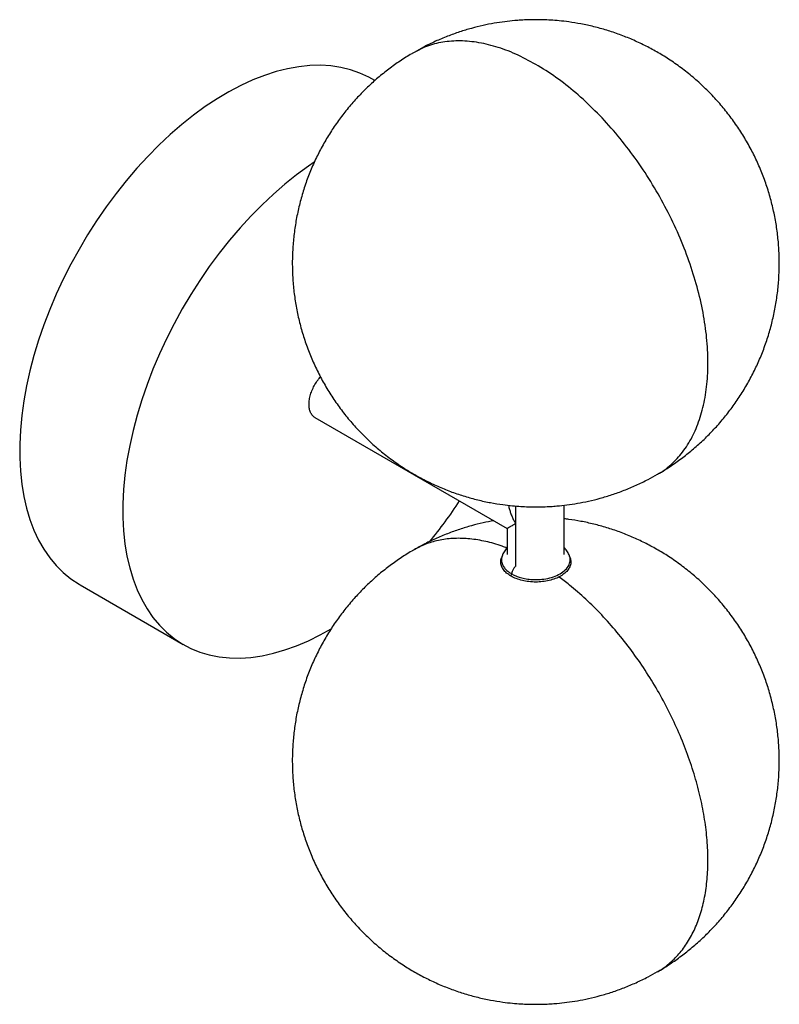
# Paper-space layout '_Isométrica' of a CAD drawing. Header units: inches. Extents: x -4.17 to 1.97, y -1.97 to 5.99.
import ezdxf

# ---------------------------------------------------------------- set-up
doc = ezdxf.new("R2010")
doc.units = ezdxf.units.IN
doc.header["$MEASUREMENT"] = 0

psp = doc.layouts.new('_Isométrica')

# ---------------------------------------------------------------- linework, layer by layer
at = {"color": 7, "linetype": 'Continuous', "lineweight": 25}
for p, q in [((-1.3013, 5.4957), (-1.3248, 5.5093)), ((-1.7855, 2.774), (-0.2303, 1.8762)), ((-0.1629, 2.0581), (-0.1629, 1.5733)), ((0.2303, 1.6673), (0.2303, 2.065)), ((-0.2303, 1.8762), (-0.2303, 1.6673)), ((-0.2726, 1.655), (-0.278, 1.6389)), ((0.278, 1.6389), (0.2726, 1.655)), ((-0.2003, 1.4917), (-0.1965, 1.5106)), ((-3.6846, 1.4215), (-2.8502, 0.9398))]:
    psp.add_line(p, q, dxfattribs=at)
at = {"color": 7, "linetype": 'Continuous', "lineweight": 25, "flags": 128}
for points in [[(-1.3248, 5.5093), (-1.3505, 5.5235), (-1.4219, 5.5567), (-1.4968, 5.5831), (-1.5751, 5.6024), (-1.6565, 5.6146), (-1.7407, 5.6196), (-1.8274, 5.6176), (-1.9164, 5.6083), (-2.0074, 5.592), (-2.1, 5.5685), (-2.1939, 5.5381), (-2.2889, 5.5008), (-2.3846, 5.4568), (-2.4807, 5.4061), (-2.5768, 5.349), (-2.6728, 5.2856), (-2.7681, 5.2162), (-2.8626, 5.1409), (-2.956, 5.0601), (-3.0478, 4.974), (-3.1378, 4.8829), (-3.2257, 4.7871), (-3.3112, 4.6869), (-3.394, 4.5826), (-3.4739, 4.4746), (-3.5505, 4.3633), (-3.6237, 4.249), (-3.6932, 4.1321), (-3.7587, 4.0129), (-3.8201, 3.892), (-3.877, 3.7696), (-3.9295, 3.6462), (-3.9772, 3.5222), (-4.0199, 3.3981), (-4.0577, 3.2741), (-4.0903, 3.1508), (-4.1177, 3.0285), (-4.1396, 2.9077), (-4.1562, 2.7888), (-4.1673, 2.672), (-4.1728, 2.558), (-4.1728, 2.4469), (-4.1673, 2.3392), (-4.1562, 2.2353), (-4.1396, 2.1354), (-4.1177, 2.04), (-4.0903, 1.9493), (-4.0577, 1.8636), (-4.0199, 1.7833), (-3.9772, 1.7085), (-3.9295, 1.6396), (-3.877, 1.5767), (-3.8201, 1.5201), (-3.7587, 1.47), (-3.6932, 1.4265), (-3.6846, 1.4215)], [(-1.7918, 4.8355), (-1.8384, 4.8039), (-1.9338, 4.7345), (-2.0283, 4.6593), (-2.1216, 4.5785), (-2.2134, 4.4924), (-2.3034, 4.4012), (-2.3913, 4.3054), (-2.4768, 4.2052), (-2.5596, 4.1009), (-2.6395, 3.993), (-2.7162, 3.8816), (-2.7893, 3.7673), (-2.8588, 3.6504), (-2.9243, 3.5312), (-2.9857, 3.4103), (-3.0427, 3.2879), (-3.0951, 3.1645), (-3.1428, 3.0406), (-3.1856, 2.9164), (-3.2233, 2.7924), (-3.2559, 2.6691), (-3.2833, 2.5469), (-3.3053, 2.426), (-3.3218, 2.3071), (-3.3329, 2.1904), (-3.3384, 2.0763), (-3.3384, 1.9652), (-3.3329, 1.8575), (-3.3218, 1.7536), (-3.3053, 1.6537), (-3.2833, 1.5583), (-3.2559, 1.4676), (-3.2233, 1.3819), (-3.1856, 1.3016), (-3.1428, 1.2268), (-3.0951, 1.1579), (-3.0427, 1.095), (-2.9857, 1.0385), (-2.9243, 0.9883), (-2.8588, 0.9448), (-2.7893, 0.9081), (-2.7162, 0.8783), (-2.6395, 0.8555), (-2.5596, 0.8397), (-2.4768, 0.8311), (-2.3913, 0.8296), (-2.3034, 0.8353), (-2.2134, 0.8481), (-2.1216, 0.868), (-2.0283, 0.8949), (-1.9338, 0.9288), (-1.8384, 0.9694), (-1.7425, 1.0168), (-1.6548, 1.0657)]]:
    psp.add_lwpolyline(points, dxfattribs=at)
at = {"color": 7, "linetype": 'Continuous', "lineweight": 25}
psp.add_arc((-3.9028, 4.2605), 3.934, 320.68391, 326.66878, dxfattribs=at)
for points, knots in [([(0, 5.9881), (-0.0404, 5.9875), (-0.0971, 5.9865), (-0.1809, 5.9801), (-0.2527, 5.9724), (-0.3382, 5.9595), (-0.428, 5.9418), (-0.5216, 5.9186), (-0.6174, 5.8897), (-0.7146, 5.8549), (-0.8119, 5.8138), (-0.9023, 5.7705), (-0.9587, 5.7384), (-0.9839, 5.724)], [0, 0, 0, 0, 0.11748, 0.165215, 0.244653, 0.327572, 0.416966, 0.510782, 0.608172, 0.708437, 0.811047, 0.915586, 1, 1, 1, 1]), ([(0.9839, 2.3152), (0.9905, 2.3188), (1.0293, 2.3402), (1.0979, 2.3848), (1.1891, 2.4494), (1.277, 2.5202), (1.3614, 2.5962), (1.4416, 2.6776), (1.5174, 2.7639), (1.5883, 2.8548), (1.6539, 2.9501), (1.7141, 3.0493), (1.7684, 3.1522), (1.8166, 3.2583), (1.8585, 3.3674), (1.894, 3.4789), (1.9228, 3.5925), (1.9448, 3.7078), (1.96, 3.8243), (1.9681, 3.9417), (1.9693, 4.0595), (1.9634, 4.1773), (1.9504, 4.2947), (1.9304, 4.4112), (1.9034, 4.5265), (1.8694, 4.6401), (1.8286, 4.7517), (1.7811, 4.8607), (1.727, 4.9669), (1.6663, 5.0699), (1.5994, 5.1693), (1.5263, 5.2647), (1.4472, 5.3558), (1.3623, 5.4423), (1.2717, 5.5239), (1.1755, 5.6002), (1.0776, 5.6684), (0.9791, 5.7286), (0.8812, 5.781), (0.7807, 5.8278), (0.6782, 5.8687), (0.5742, 5.9036), (0.4699, 5.9322), (0.3675, 5.9544), (0.2739, 5.9697), (0.1921, 5.9791), (0.1031, 5.9864), (0.0402, 5.9874), (0, 5.9881)], [0, 0, 0, 0, 0.004339, 0.025828, 0.047536, 0.069426, 0.091469, 0.113639, 0.135915, 0.158282, 0.180726, 0.203235, 0.225801, 0.248416, 0.271074, 0.293771, 0.316503, 0.339267, 0.362061, 0.384883, 0.407733, 0.430611, 0.453516, 0.476449, 0.499413, 0.52241, 0.545442, 0.568514, 0.591632, 0.614802, 0.638033, 0.661338, 0.684732, 0.708233, 0.731869, 0.755674, 0.779698, 0.801279, 0.822831, 0.844336, 0.865767, 0.887071, 0.908142, 0.928726, 0.948034, 0.963353, 0.97661, 1, 1, 1, 1]), ([(0, 5.627), (-0.0543, 5.6562), (-0.1629, 5.7146), (-0.3235, 5.7732), (-0.4797, 5.8094), (-0.6294, 5.8209), (-0.7701, 5.807), (-0.8894, 5.7751), (-0.9554, 5.7376), (-0.9828, 5.722)], [0, 0, 0, 0, 0.148989, 0.297978, 0.446967, 0.595955, 0.744944, 0.893933, 1, 1, 1, 1]), ([(-0.9839, 5.724), (-0.9905, 5.7204), (-1.0293, 5.699), (-1.0979, 5.6544), (-1.1891, 5.5898), (-1.277, 5.5191), (-1.3614, 5.443), (-1.4416, 5.3617), (-1.5174, 5.2754), (-1.5883, 5.1845), (-1.6539, 5.0892), (-1.7141, 4.9899), (-1.7684, 4.8871), (-1.8166, 4.7809), (-1.8585, 4.6719), (-1.894, 4.5604), (-1.9228, 4.4468), (-1.9448, 4.3315), (-1.96, 4.2149), (-1.9681, 4.0976), (-1.9693, 3.9797), (-1.9634, 3.8619), (-1.9504, 3.7446), (-1.9304, 3.628), (-1.9034, 3.5127), (-1.8694, 3.3991), (-1.8286, 3.2876), (-1.7811, 3.1785), (-1.727, 3.0723), (-1.6663, 2.9693), (-1.5994, 2.87), (-1.5263, 2.7746), (-1.4472, 2.6835), (-1.3623, 2.5969), (-1.2717, 2.5154), (-1.1755, 2.439), (-1.0776, 2.3709), (-0.9791, 2.3107), (-0.8812, 2.2582), (-0.7807, 2.2114), (-0.6782, 2.1705), (-0.5742, 2.1357), (-0.4699, 2.107), (-0.3675, 2.0848), (-0.2739, 2.0696), (-0.1921, 2.0601), (-0.1031, 2.0529), (-0.0402, 2.0518), (0, 2.0511)], [0, 0, 0, 0, 0.004343, 0.025832, 0.04754, 0.06943, 0.091472, 0.113642, 0.135919, 0.158285, 0.180729, 0.203238, 0.225804, 0.248419, 0.271077, 0.293774, 0.316506, 0.33927, 0.362064, 0.384886, 0.407736, 0.430613, 0.453518, 0.476451, 0.499415, 0.522411, 0.545444, 0.568516, 0.591633, 0.614803, 0.638035, 0.66134, 0.684733, 0.708234, 0.73187, 0.755675, 0.779699, 0.80128, 0.822832, 0.844337, 0.865767, 0.887071, 0.908142, 0.928726, 0.948035, 0.963353, 0.97661, 1, 1, 1, 1]), ([(0.9834, 2.3162), (0.989, 2.3188), (1.0347, 2.3403), (1.1079, 2.4031), (1.2002, 2.5048), (1.2748, 2.6294), (1.3323, 2.7724), (1.3715, 2.9327), (1.392, 3.1078), (1.3934, 3.2953), (1.3758, 3.4928), (1.3393, 3.6975), (1.2846, 3.9065), (1.2123, 4.1172), (1.1234, 4.3264), (1.0191, 4.5315), (0.9009, 4.7296), (0.7704, 4.918), (0.6294, 5.0941), (0.4797, 5.2556), (0.3235, 5.3997), (0.1629, 5.5266), (0.0543, 5.5935), (0, 5.627)], [0, 0, 0, 0, 0.006872, 0.056528, 0.106185, 0.155841, 0.205497, 0.255154, 0.30481, 0.354467, 0.404123, 0.453779, 0.503436, 0.553092, 0.602749, 0.652405, 0.702062, 0.751718, 0.801374, 0.851031, 0.900687, 0.950344, 1, 1, 1, 1]), ([(-1.7855, 2.774), (-1.7855, 2.774), (-1.7937, 2.7771), (-1.8063, 2.7902), (-1.8218, 2.8135), (-1.8311, 2.8438), (-1.8342, 2.8788), (-1.8311, 2.9176), (-1.8218, 2.9585), (-1.8066, 3), (-1.7862, 3.0403), (-1.7639, 3.0751), (-1.7475, 3.0939), (-1.7406, 3.1017)], [0, 0, 0, 0, 0.000042, 0.102943, 0.205843, 0.308744, 0.411644, 0.514545, 0.617445, 0.720346, 0.823246, 0.926147, 1, 1, 1, 1]), ([(0, 2.0511), (0.0404, 2.0518), (0.0971, 2.0527), (0.1809, 2.0591), (0.2527, 2.0668), (0.3382, 2.0797), (0.428, 2.0974), (0.5216, 2.1206), (0.6174, 2.1495), (0.7146, 2.1844), (0.8119, 2.2254), (0.9023, 2.2688), (0.9587, 2.3009), (0.9839, 2.3152)], [0, 0, 0, 0, 0.117478, 0.165211, 0.244649, 0.327566, 0.416957, 0.510772, 0.60816, 0.708423, 0.811031, 0.915568, 1, 1, 1, 1]), ([(-0.2204, 2.0639), (-0.2182, 2.0526), (-0.214, 2.032), (-0.2035, 2.0014), (-0.192, 1.9723), (-0.1784, 1.9431), (-0.168, 1.9245), (-0.1629, 1.9152)], [0, 0, 0, 0, 0.217994, 0.399824, 0.605269, 0.80216, 1, 1, 1, 1]), ([(-0.3391, 1.939), (-0.3682, 1.9335), (-0.429, 1.9222), (-0.5215, 1.8989), (-0.6175, 1.8701), (-0.7146, 1.8352), (-0.8119, 1.7942), (-0.9002, 1.7519), (-0.9546, 1.721), (-0.9777, 1.7078)], [0, 0, 0, 0, 0.13027, 0.271891, 0.418907, 0.570262, 0.725158, 0.882965, 1, 1, 1, 1]), ([(-0.1629, 1.9152), (-0.168, 1.9122), (-0.1784, 1.9062), (-0.192, 1.8984), (-0.2035, 1.8917), (-0.2164, 1.8843), (-0.2263, 1.8785), (-0.2319, 1.8753), (-0.2303, 1.8762), (-0.2303, 1.8762)], [0, 0, 0, 0, 0.13116, 0.26169, 0.397891, 0.518437, 0.765605, 0.999909, 1, 1, 1, 1]), ([(0.9882, -1.702), (0.9933, -1.6992), (1.0307, -1.6786), (1.0978, -1.6348), (1.1891, -1.5702), (1.277, -1.4995), (1.3614, -1.4234), (1.4416, -1.342), (1.5174, -1.2558), (1.5883, -1.1648), (1.6539, -1.0696), (1.7141, -0.9703), (1.7684, -0.8674), (1.8166, -0.7613), (1.8585, -0.6523), (1.894, -0.5407), (1.9228, -0.4271), (1.9448, -0.3119), (1.96, -0.1953), (1.9681, -0.0779), (1.9693, 0.0399), (1.9634, 0.1577), (1.9504, 0.2751), (1.9304, 0.3916), (1.9034, 0.5069), (1.8694, 0.6205), (1.8286, 0.732), (1.7811, 0.8411), (1.727, 0.9473), (1.6663, 1.0503), (1.5994, 1.1496), (1.5263, 1.2451), (1.4472, 1.3362), (1.3623, 1.4227), (1.2717, 1.5043), (1.1755, 1.5806), (1.0776, 1.6488), (0.9791, 1.7089), (0.8812, 1.7614), (0.7807, 1.8082), (0.6782, 1.8491), (0.5742, 1.8839), (0.4699, 1.9127), (0.3675, 1.9346), (0.2877, 1.9482), (0.2425, 1.9532), (0.2303, 1.9546)], [0, 0, 0, 0, 0.003545, 0.026064, 0.048813, 0.071753, 0.094853, 0.118086, 0.14143, 0.16487, 0.18839, 0.211978, 0.235626, 0.259326, 0.283071, 0.306856, 0.330678, 0.354534, 0.378421, 0.402338, 0.426283, 0.450258, 0.474261, 0.498295, 0.52236, 0.546459, 0.570595, 0.594774, 0.619, 0.643281, 0.667627, 0.69205, 0.716565, 0.741193, 0.765962, 0.790909, 0.816085, 0.838701, 0.861287, 0.883823, 0.906281, 0.928607, 0.950689, 0.97226, 0.992494, 1, 1, 1, 1]), ([(-0.2333, 1.7177), (-0.2461, 1.723), (-0.304, 1.7472), (-0.4046, 1.7735), (-0.5335, 1.7956), (-0.6572, 1.7992), (-0.7745, 1.7856), (-0.8848, 1.7558), (-0.9511, 1.7218), (-0.9842, 1.7048)], [0, 0, 0, 0, 0.045047, 0.204231, 0.363416, 0.522601, 0.681786, 0.840971, 1, 1, 1, 1]), ([(-0.9839, 1.7044), (-0.9905, 1.7008), (-1.0293, 1.6794), (-1.0979, 1.6348), (-1.1891, 1.5702), (-1.277, 1.4995), (-1.3614, 1.4234), (-1.4416, 1.342), (-1.5174, 1.2558), (-1.5883, 1.1648), (-1.6539, 1.0696), (-1.7141, 0.9703), (-1.7684, 0.8674), (-1.8166, 0.7613), (-1.8585, 0.6523), (-1.894, 0.5407), (-1.9228, 0.4271), (-1.9448, 0.3119), (-1.96, 0.1953), (-1.9681, 0.0779), (-1.9693, -0.0399), (-1.9634, -0.1577), (-1.9504, -0.2751), (-1.9304, -0.3916), (-1.9034, -0.5069), (-1.8694, -0.6205), (-1.8286, -0.732), (-1.7811, -0.8411), (-1.727, -0.9473), (-1.6663, -1.0503), (-1.5994, -1.1496), (-1.5263, -1.2451), (-1.4472, -1.3362), (-1.3623, -1.4227), (-1.2717, -1.5043), (-1.1755, -1.5806), (-1.0776, -1.6488), (-0.9791, -1.7089), (-0.8812, -1.7614), (-0.7807, -1.8082), (-0.6782, -1.8491), (-0.5742, -1.8839), (-0.4699, -1.9126), (-0.3675, -1.9348), (-0.2739, -1.9501), (-0.1921, -1.9595), (-0.1031, -1.9667), (-0.0402, -1.9678), (0, -1.9685)], [0, 0, 0, 0, 0.004344, 0.025832, 0.04754, 0.06943, 0.091473, 0.113642, 0.135919, 0.158286, 0.180729, 0.203238, 0.225804, 0.248419, 0.271077, 0.293774, 0.316506, 0.33927, 0.362064, 0.384886, 0.407736, 0.430613, 0.453518, 0.476452, 0.499415, 0.522412, 0.545444, 0.568516, 0.591633, 0.614803, 0.638035, 0.66134, 0.684733, 0.708234, 0.73187, 0.755675, 0.779699, 0.80128, 0.822832, 0.844337, 0.865767, 0.887071, 0.908142, 0.928726, 0.948035, 0.963353, 0.97661, 1, 1, 1, 1]), ([(-0.2303, 1.7206), (-0.2311, 1.72), (-0.2421, 1.7105), (-0.2582, 1.6884), (-0.268, 1.6656), (-0.273, 1.6539)], [0, 0, 0, 0, 0.034828, 0.501499, 1, 1, 1, 1]), ([(0.2728, 1.6546), (0.2679, 1.6659), (0.2587, 1.6873), (0.2428, 1.7094), (0.2317, 1.7193), (0.2303, 1.7205)], [0, 0, 0, 0, 0.495595, 0.938287, 1, 1, 1, 1]), ([(-0.2003, 1.4917), (-0.2127, 1.4997), (-0.2374, 1.5157), (-0.2634, 1.5444), (-0.2796, 1.5752), (-0.2856, 1.6073), (-0.2805, 1.6284), (-0.2779, 1.6389)], [0, 0, 0, 0, 0.200412, 0.400825, 0.601237, 0.801649, 1, 1, 1, 1]), ([(-0.2705, 1.6561), (-0.2732, 1.649), (-0.2801, 1.631), (-0.2768, 1.6022), (-0.2648, 1.5725), (-0.2454, 1.5475), (-0.2227, 1.527), (-0.2049, 1.5158), (-0.1965, 1.5106)], [0, 0, 0, 0, 0.13605, 0.348321, 0.540567, 0.712517, 0.865118, 1, 1, 1, 1]), ([(0.2779, 1.6389), (0.2805, 1.6284), (0.2856, 1.6073), (0.2795, 1.5752), (0.2635, 1.5444), (0.2371, 1.5159), (0.2016, 1.491), (0.1584, 1.4705), (0.1091, 1.4553), (0.0556, 1.4459), (0, 1.4428), (-0.0557, 1.4459), (-0.109, 1.4553), (-0.1588, 1.4703), (-0.1865, 1.4846), (-0.2003, 1.4917)], [0, 0, 0, 0, 0.076192, 0.153176, 0.23016, 0.307144, 0.384128, 0.461112, 0.538096, 0.61508, 0.692064, 0.769048, 0.846032, 0.923016, 1, 1, 1, 1]), ([(-0.1965, 1.5106), (-0.1874, 1.5057), (-0.1681, 1.4954), (-0.1326, 1.4823), (-0.0893, 1.4712), (-0.0377, 1.464), (0.0206, 1.4628), (0.0828, 1.4694), (0.1441, 1.485), (0.1985, 1.5094), (0.2408, 1.5408), (0.2681, 1.5762), (0.2788, 1.612), (0.2789, 1.6388), (0.2727, 1.6526), (0.2713, 1.6556)], [0, 0, 0, 0, 0.052165, 0.111183, 0.177684, 0.252035, 0.33413, 0.423174, 0.51754, 0.614809, 0.712079, 0.806444, 0.895489, 0.977584, 1, 1, 1, 1]), ([(-0.1627, 1.5729), (-0.1675, 1.5676), (-0.178, 1.5561), (-0.1901, 1.5338), (-0.1944, 1.5182), (-0.1965, 1.5106)], [0, 0, 0, 0, 0.301888, 0.660459, 1, 1, 1, 1]), ([(0.9842, -1.7048), (0.9842, -1.7048), (1.018, -1.689), (1.077, -1.6422), (1.1594, -1.564), (1.2295, -1.4686), (1.2881, -1.3597), (1.3341, -1.2375), (1.3674, -1.1035), (1.3875, -0.9588), (1.3942, -0.8048), (1.3875, -0.6432), (1.3674, -0.4753), (1.3341, -0.3028), (1.2881, -0.1275), (1.2296, 0.0491), (1.1592, 0.2252), (1.0777, 0.3992), (0.9858, 0.5693), (0.8845, 0.7339), (0.7746, 0.8915), (0.6572, 1.0404), (0.5335, 1.1795), (0.4047, 1.3066), (0.2881, 1.4094), (0.214, 1.4634), (0.185, 1.4845)], [0, 0, 0, 0, 0.000043, 0.04421, 0.088378, 0.132545, 0.176712, 0.220879, 0.265047, 0.309214, 0.353381, 0.397548, 0.441716, 0.485883, 0.53005, 0.574217, 0.618385, 0.662552, 0.706719, 0.750886, 0.795054, 0.839221, 0.883388, 0.927555, 0.971723, 1, 1, 1, 1]), ([(0, -1.9685), (0.0404, -1.9678), (0.0971, -1.9669), (0.1809, -1.9605), (0.2527, -1.9528), (0.3382, -1.9399), (0.428, -1.9222), (0.5216, -1.899), (0.6174, -1.8701), (0.7146, -1.8352), (0.8119, -1.7942), (0.9023, -1.7509), (0.9587, -1.7187), (0.9839, -1.7044)], [0, 0, 0, 0, 0.117481, 0.165215, 0.244654, 0.327573, 0.416966, 0.510782, 0.608173, 0.708438, 0.811048, 0.915587, 1, 1, 1, 1])]:
    psp.add_open_spline(points, degree=3, knots=knots, dxfattribs=at)

doc.saveas('drawing.dxf')
